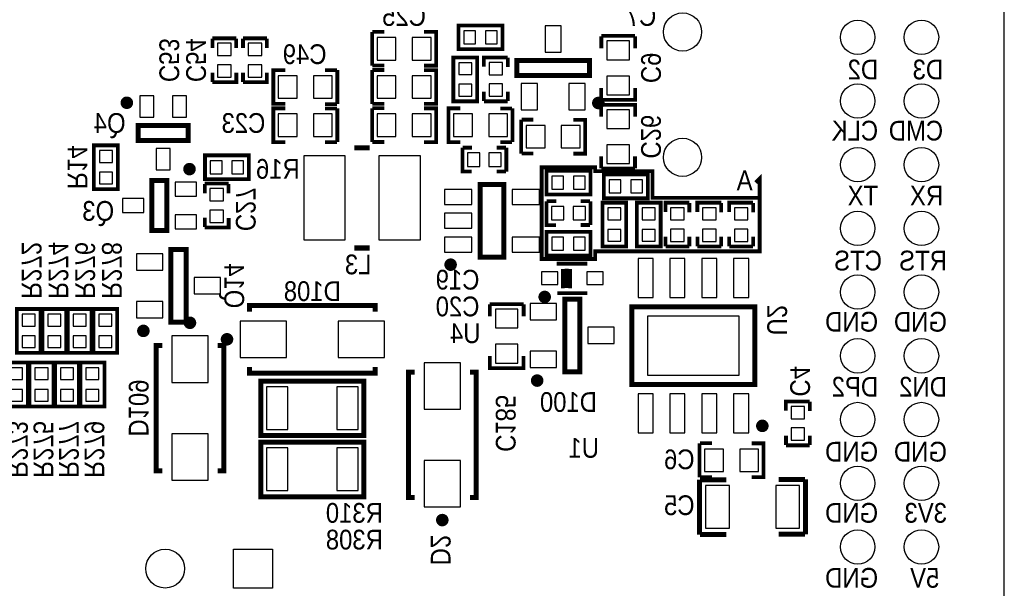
# Model space of a CAD drawing. Extents: x -2 to 286, y -2 to 81.
# Tile 8 of 8: x 246 to 286, y 29 to 52. Entities that reach past the tile are written whole.
import ezdxf
from ezdxf.enums import TextEntityAlignment as Align

# ---------------------------------------------------------------- set-up
doc = ezdxf.new("R2010")
doc.units = 0
doc.header["$MEASUREMENT"] = 0
for name, color, linetype in [('BG_OUTLINE', 6, 'CONTINUOUS'), ('BG_SILKSCREEN_BOTTOM', 7, 'CONTINUOUS'), ('PG_SILKSCREEN_BOTTOM', 7, 'CONTINUOUS'), ('PIN_BOTTOM', 1, 'CONTINUOUS'), ('RD_SILKSCREEN_BOTTOM', 2, 'CONTINUOUS')]:
    doc.layers.add(name, color=color, linetype=linetype)

msp = doc.modelspace()

# ---------------------------------------------------------------- linework, layer by layer
at = {"layer": 'BG_OUTLINE'}
msp.add_lwpolyline([(164.8186259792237, 0), (284.7066259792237, 0, 0.4142140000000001), (285.7226259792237, 1.016), (285.7226259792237, 80.21320000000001, 0.4142140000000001), (284.7066259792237, 81.2292), (164.8186259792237, 81.2292, 0.4142140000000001), (163.8026259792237, 80.21320000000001), (163.8026259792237, 1.016, 0.4142140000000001), (164.8186259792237, 0)], format="xyb", dxfattribs=at)
at = {"layer": 'BG_SILKSCREEN_BOTTOM', "const_width": 0.1524}
msp.add_lwpolyline([(275.8166259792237, 45.26279999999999), (275.9690259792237, 45.4152), (275.9690259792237, 42.51959999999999), (269.4158259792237, 42.51959999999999), (269.4158259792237, 42.21479999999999), (267.2822259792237, 42.21479999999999), (267.2822259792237, 45.8724), (269.4158259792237, 45.8724), (269.4158259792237, 45.72), (271.7018259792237, 45.72), (271.7018259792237, 44.6532), (275.9690259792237, 44.6532)], dxfattribs=at)
at = {"layer": 'PG_SILKSCREEN_BOTTOM'}
for points, const_width in [([(264.0438279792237, 50.578995), (265.7188309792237, 50.578995), (265.7188309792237, 51.529005), (263.9688209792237, 51.529005), (263.9688209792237, 50.578995), (264.0438279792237, 50.578995)], 0.150012), ([(254.1564199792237, 50.62570499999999), (254.1564199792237, 51.000711)], 0.150012), ([(254.1580209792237, 51.01460499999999), (255.1080309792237, 51.01460499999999)], 0.150012), ([(255.1064309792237, 50.62570499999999), (255.1064309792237, 51.000711)], 0.150012), ([(255.3756199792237, 50.62570499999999), (255.3756199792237, 51.000711)], 0.150012), ([(255.3772209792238, 51.01460499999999), (256.3272309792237, 51.01460499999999)], 0.150012), ([(256.3256309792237, 50.62570499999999), (256.3256309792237, 51.000711)], 0.150012), ([(260.5208219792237, 51.271805), (260.5208219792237, 49.921795)], 0.150012), ([(260.5358339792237, 51.276504), (261.0108139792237, 51.276504)], 0.150012), ([(262.5958239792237, 51.271805), (263.0708299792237, 51.271805), (263.0708299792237, 49.921795), (262.5958239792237, 49.921795)], 0.150012), ([(271.0052309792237, 51.10980399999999), (269.6552209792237, 51.10980399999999)], 0.150012), ([(269.6599199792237, 50.61981199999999), (269.6599199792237, 51.09479199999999)], 0.150012), ([(271.0099299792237, 51.09479199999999), (271.0099299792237, 50.61981199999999)], 0.150012), ([(264.7092309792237, 48.577602), (264.7092309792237, 50.25260499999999), (263.7592209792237, 50.25260499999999), (263.7592209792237, 48.50259499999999), (264.7092309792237, 48.50259499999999), (264.7092309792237, 48.577602)], 0.150012), ([(265.9284309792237, 50.25260499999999), (264.9784209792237, 50.25260499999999), (264.9784209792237, 49.877599)], 0.150012), ([(265.9300319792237, 50.241505), (265.9300319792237, 49.86649899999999)], 0.150012), ([(261.0108139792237, 49.926494), (260.5358339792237, 49.926494)], 0.150012), ([(266.2894159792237, 49.534801), (269.1894359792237, 49.534801), (269.1894359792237, 50.134799), (266.2894159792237, 50.134799), (266.2894159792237, 49.534801)], 0.2), ([(254.1564199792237, 49.275695), (254.1564199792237, 49.650701)], 0.150012), ([(254.1580209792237, 49.26459499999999), (255.1080309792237, 49.26459499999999), (255.1080309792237, 49.639601)], 0.150012), ([(255.3756199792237, 49.275695), (255.3756199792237, 49.650701)], 0.150012), ([(255.3772209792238, 49.26459499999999), (256.3272309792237, 49.26459499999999), (256.3272309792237, 49.639601)], 0.150012), ([(257.0588279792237, 48.397795), (256.5838219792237, 48.397795), (256.5838219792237, 49.747805), (257.0588279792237, 49.747805)], 0.150012), ([(258.6438379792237, 49.74310599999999), (259.1188179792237, 49.74310599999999)], 0.150012), ([(259.1338299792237, 48.397795), (259.1338299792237, 49.747805)], 0.150012), ([(260.5208219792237, 49.747805), (260.5208219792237, 48.397795)], 0.150012), ([(260.5358339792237, 49.752504), (261.0108139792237, 49.752504)], 0.150012), ([(262.5958239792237, 49.747805), (263.0708299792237, 49.747805), (263.0708299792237, 48.397795), (262.5958239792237, 48.397795)], 0.150012), ([(271.0052309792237, 49.034802), (271.0052309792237, 48.559796), (269.6552209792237, 48.559796), (269.6552209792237, 49.034802)], 0.150012), ([(264.9800209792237, 48.891495), (264.9800209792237, 48.516489)], 0.150012), ([(265.9300319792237, 48.891495), (265.9300319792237, 48.516489)], 0.150012), ([(257.0588279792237, 46.873795), (256.5838219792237, 46.873795), (256.5838219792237, 48.223805), (257.0588279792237, 48.223805)], 0.150012), ([(259.1188179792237, 48.39309599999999), (258.6438379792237, 48.39309599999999)], 0.150012), ([(258.6438379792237, 48.21910599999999), (259.1188179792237, 48.21910599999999)], 0.150012), ([(259.1338299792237, 46.873795), (259.1338299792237, 48.223805)], 0.150012), ([(260.5208219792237, 48.223805), (260.5208219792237, 46.873795)], 0.150012), ([(261.0108139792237, 48.402494), (260.5358339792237, 48.402494)], 0.150012), ([(260.5358339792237, 48.228504), (261.0108139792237, 48.228504)], 0.150012), ([(262.5958239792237, 48.223805), (263.0708299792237, 48.223805), (263.0708299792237, 46.873795), (262.5958239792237, 46.873795)], 0.150012), ([(264.0438279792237, 46.873795), (263.5688219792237, 46.873795), (263.5688219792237, 48.223805), (264.0438279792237, 48.223805)], 0.150012), ([(265.9284309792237, 48.50259499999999), (264.9784209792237, 48.50259499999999)], 0.150012), ([(265.6288379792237, 48.21910599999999), (266.1038179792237, 48.21910599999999)], 0.150012), ([(266.1188299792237, 46.873795), (266.1188299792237, 48.223805)], 0.150012), ([(269.6552209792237, 47.89159799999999), (269.6552209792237, 48.36660399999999), (271.0052309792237, 48.36660399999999), (271.0052309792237, 47.89159799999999)], 0.150012), ([(253.1946239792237, 47.543999), (251.1946279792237, 47.543999), (251.1946279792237, 46.944001), (253.1946239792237, 46.944001), (253.1946239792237, 47.543999)], 0.2), ([(266.4644219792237, 47.766605), (266.4644219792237, 46.416595)], 0.150012), ([(266.4794339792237, 47.77130399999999), (266.9544139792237, 47.77130399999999)], 0.150012), ([(268.5394239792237, 47.766605), (269.0144299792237, 47.766605), (269.0144299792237, 46.416595), (268.5394239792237, 46.416595)], 0.150012), ([(249.4336209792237, 46.67239799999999), (249.4336209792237, 44.997395), (250.3836309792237, 44.997395), (250.3836309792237, 46.747405), (249.4336209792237, 46.747405), (249.4336209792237, 46.67239799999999)], 0.150012), ([(259.1188179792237, 46.86909599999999), (258.6438379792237, 46.86909599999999)], 0.150012), ([(260.4194249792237, 46.653196), (259.8194269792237, 46.653196)], 0.2), ([(261.0108139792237, 46.878494), (260.5358339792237, 46.878494)], 0.150012), ([(264.1212209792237, 46.652205), (264.1212209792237, 45.702195), (264.4962269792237, 45.702195)], 0.150012), ([(264.1323209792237, 46.653806), (264.5073269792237, 46.653806)], 0.150012), ([(265.4823309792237, 46.653806), (265.8573369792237, 46.653806)], 0.150012), ([(266.1038179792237, 46.86909599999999), (265.6288379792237, 46.86909599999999)], 0.150012), ([(265.8712309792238, 46.652205), (265.8712309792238, 45.702195)], 0.150012), ([(255.5346239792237, 46.347405), (253.8596209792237, 46.347405), (253.8596209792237, 45.397395), (255.6096309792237, 45.397395), (255.6096309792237, 46.347405), (255.5346239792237, 46.347405)], 0.150012), ([(266.9544139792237, 46.421294), (266.4794339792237, 46.421294)], 0.150012), ([(269.6505219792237, 45.831608), (269.6505219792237, 46.30658799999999)], 0.150012), ([(271.0005319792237, 46.30658799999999), (271.0005319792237, 45.831608)], 0.150012), ([(265.4823309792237, 45.703795), (265.8573369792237, 45.703795)], 0.150012), ([(267.5490279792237, 44.787795), (269.2240309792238, 44.787795), (269.2240309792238, 45.737805), (267.4740209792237, 45.737805), (267.4740209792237, 44.787795), (267.5490279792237, 44.787795)], 0.150012), ([(269.6552209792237, 45.816596), (271.0052309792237, 45.816596)], 0.150012), ([(271.4350239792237, 45.585405), (269.7600209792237, 45.585405), (269.7600209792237, 44.635395), (271.5100309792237, 44.635395), (271.5100309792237, 45.585405), (271.4350239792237, 45.585405)], 0.150012), ([(252.3422249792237, 43.348402), (252.3422249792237, 45.34839799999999), (251.7422269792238, 45.34839799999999), (251.7422269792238, 43.348402), (252.3422249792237, 43.348402)], 0.2), ([(253.8516199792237, 44.834505), (253.8516199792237, 45.209511)], 0.150012), ([(253.8532209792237, 45.223405), (254.8032309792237, 45.223405)], 0.150012), ([(254.8016309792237, 44.834505), (254.8016309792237, 45.209511)], 0.150012), ([(264.8260209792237, 45.18880999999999), (264.8260209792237, 42.28879), (265.7760309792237, 42.28879), (265.7760309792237, 45.18880999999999), (264.8260209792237, 45.18880999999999)], 0.2), ([(267.4740209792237, 44.518605), (267.4740209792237, 43.568595), (267.8490269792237, 43.568595)], 0.150012), ([(267.4851209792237, 44.52020599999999), (267.8601269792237, 44.52020599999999)], 0.150012), ([(268.8351309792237, 44.52020599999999), (269.2101369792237, 44.52020599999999)], 0.150012), ([(269.2240309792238, 44.518605), (269.2240309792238, 43.568595)], 0.150012), ([(269.7028209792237, 44.38639799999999), (269.7028209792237, 42.711395), (270.6528309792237, 42.711395), (270.6528309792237, 44.461405), (269.7028209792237, 44.461405), (269.7028209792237, 44.38639799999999)], 0.150012), ([(272.0244309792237, 42.786402), (272.0244309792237, 44.461405), (271.0744209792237, 44.461405), (271.0744209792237, 42.711395), (272.0244309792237, 42.711395), (272.0244309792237, 42.786402)], 0.150012), ([(273.1674309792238, 44.461405), (272.2174209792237, 44.461405), (272.2174209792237, 44.08639899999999)], 0.150012), ([(273.1690319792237, 44.450305), (273.1690319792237, 44.075299)], 0.150012), ([(274.4374309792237, 44.461405), (273.4874209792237, 44.461405), (273.4874209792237, 44.08639899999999)], 0.150012), ([(274.4390319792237, 44.450305), (274.4390319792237, 44.075299)], 0.150012), ([(275.7074309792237, 44.461405), (274.7574209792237, 44.461405), (274.7574209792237, 44.08639899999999)], 0.150012), ([(275.7090319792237, 44.450305), (275.7090319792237, 44.075299)], 0.150012), ([(253.8516199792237, 43.484495), (253.8516199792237, 43.859501)], 0.150012), ([(253.8532209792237, 43.473395), (254.8032309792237, 43.473395), (254.8032309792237, 43.848401)], 0.150012), ([(268.8351309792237, 43.57019499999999), (269.2101369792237, 43.57019499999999)], 0.150012), ([(269.1490239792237, 43.299405), (267.4740209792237, 43.299405), (267.4740209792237, 42.349395), (269.2240309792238, 42.349395), (269.2240309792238, 43.299405), (269.1490239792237, 43.299405)], 0.150012), ([(272.2190209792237, 43.100295), (272.2190209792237, 42.725289)], 0.150012), ([(273.1690319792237, 43.100295), (273.1690319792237, 42.725289)], 0.150012), ([(273.4890209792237, 43.100295), (273.4890209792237, 42.725289)], 0.150012), ([(274.4390319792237, 43.100295), (274.4390319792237, 42.725289)], 0.150012), ([(274.7590209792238, 43.100295), (274.7590209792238, 42.725289)], 0.150012), ([(275.7090319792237, 43.100295), (275.7090319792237, 42.725289)], 0.150012), ([(273.1674309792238, 42.711395), (272.2174209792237, 42.711395)], 0.150012), ([(274.4374309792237, 42.711395), (273.4874209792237, 42.711395)], 0.150012), ([(275.7074309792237, 42.711395), (274.7574209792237, 42.711395)], 0.150012), ([(252.5042269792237, 42.59800999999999), (252.5042269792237, 39.69799), (253.1042249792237, 39.69799), (253.1042249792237, 42.59800999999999), (252.5042269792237, 42.59800999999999)], 0.2), ([(260.4194249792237, 42.65320399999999), (259.8194269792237, 42.65320399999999)], 0.2), ([(267.8764339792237, 42.027805), (269.1014249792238, 42.027805)], 0.150012), ([(268.1201209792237, 41.044901), (268.1201209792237, 41.819906)], 0.150012), ([(268.2764329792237, 41.052801), (268.2764329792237, 41.827806)], 0.150012), ([(268.4155229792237, 41.04279299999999), (268.4155229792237, 41.817798)], 0.150012), ([(267.9014269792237, 40.852801), (269.1014249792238, 40.852801)], 0.150012), ([(255.6382309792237, 40.114398), (255.6382309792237, 40.36440999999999), (260.6382209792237, 40.36440999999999), (260.6382209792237, 40.114398)], 0.2), ([(266.5602309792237, 40.416404), (265.2102209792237, 40.416404)], 0.150012), ([(265.2149199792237, 39.926412), (265.2149199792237, 40.401392)], 0.150012), ([(266.5649299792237, 40.401392), (266.5649299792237, 39.926412)], 0.150012), ([(268.2014269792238, 40.61681), (268.2014269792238, 37.71679000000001), (268.8014249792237, 37.71679000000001), (268.8014249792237, 40.61681), (268.2014269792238, 40.61681)], 0.2), ([(247.3102309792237, 38.54460200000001), (247.3102309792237, 40.219605), (246.3602209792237, 40.219605), (246.3602209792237, 38.469595), (247.3102309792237, 38.469595), (247.3102309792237, 38.54460200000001)], 0.150012), ([(248.3262309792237, 38.54460200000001), (248.3262309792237, 40.219605), (247.3762209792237, 40.219605), (247.3762209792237, 38.469595), (248.3262309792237, 38.469595), (248.3262309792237, 38.54460200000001)], 0.150012), ([(249.3422309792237, 38.54460200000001), (249.3422309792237, 40.219605), (248.3922209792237, 40.219605), (248.3922209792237, 38.469595), (249.3422309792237, 38.469595), (249.3422309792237, 38.54460200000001)], 0.150012), ([(250.3582309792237, 38.54460200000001), (250.3582309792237, 40.219605), (249.4082209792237, 40.219605), (249.4082209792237, 38.469595), (250.3582309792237, 38.469595), (250.3582309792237, 38.54460200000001)], 0.150012), ([(270.8774179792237, 37.21039000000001), (275.7774339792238, 37.21039000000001), (275.7774339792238, 40.31041), (270.8774179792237, 40.31041), (270.8774179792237, 37.21039000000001)], 0.2), ([(252.1614279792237, 38.771195), (251.9114159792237, 38.771195), (251.9114159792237, 33.771205), (252.1614279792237, 33.771205)], 0.2), ([(254.3614239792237, 38.771195), (254.6114359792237, 38.771195), (254.6114359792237, 33.771205), (254.3614239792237, 33.771205)], 0.2), ([(246.8022309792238, 36.411002), (246.8022309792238, 38.086005), (245.8522209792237, 38.086005), (245.8522209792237, 36.33599500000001), (246.8022309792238, 36.33599500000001), (246.8022309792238, 36.411002)], 0.150012), ([(247.8182309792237, 36.411002), (247.8182309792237, 38.086005), (246.8682209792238, 38.086005), (246.8682209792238, 36.33599500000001), (247.8182309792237, 36.33599500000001), (247.8182309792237, 36.411002)], 0.150012), ([(248.8342309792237, 36.411002), (248.8342309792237, 38.086005), (247.8842209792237, 38.086005), (247.8842209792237, 36.33599500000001), (248.8342309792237, 36.33599500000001), (248.8342309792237, 36.411002)], 0.150012), ([(249.8502309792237, 36.411002), (249.8502309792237, 38.086005), (248.9002209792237, 38.086005), (248.9002209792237, 36.33599500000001), (249.8502309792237, 36.33599500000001), (249.8502309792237, 36.411002)], 0.150012), ([(266.5602309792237, 38.341402), (266.5602309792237, 37.866396), (265.2102209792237, 37.866396), (265.2102209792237, 38.341402)], 0.150012), ([(255.6382309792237, 37.914402), (255.6382309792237, 37.66439), (260.6382209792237, 37.66439), (260.6382209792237, 37.914402)], 0.2), ([(262.2198279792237, 32.704405), (261.9698159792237, 32.704405), (261.9698159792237, 37.704395), (262.2198279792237, 37.704395)], 0.2), ([(264.4198239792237, 32.704405), (264.6698359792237, 32.704405), (264.6698359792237, 37.704395), (264.4198239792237, 37.704395)], 0.2), ([(260.0882349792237, 37.346204), (256.0882169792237, 37.346204), (256.0882169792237, 35.171202), (260.1882349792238, 35.171202), (260.1882349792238, 37.346204), (259.8882349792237, 37.346204)], 0.2), ([(277.9680309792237, 36.536605), (277.0180209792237, 36.536605), (277.0180209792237, 36.161599)], 0.150012), ([(277.9696319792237, 36.525505), (277.9696319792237, 36.150499)], 0.150012), ([(260.0882349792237, 34.907804), (256.0882169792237, 34.907804), (256.0882169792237, 32.732802), (260.1882349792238, 32.732802), (260.1882349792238, 34.907804), (259.8882349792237, 34.907804)], 0.2), ([(273.5764219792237, 34.863405), (273.5764219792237, 33.513395)], 0.150012), ([(273.5914339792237, 34.86810399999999), (274.0664139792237, 34.86810399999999)], 0.150012), ([(275.6514239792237, 34.863405), (276.1264299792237, 34.863405), (276.1264299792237, 33.513395), (275.6514239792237, 33.513395)], 0.150012), ([(277.0196209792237, 35.175495), (277.0196209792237, 34.800489)], 0.150012), ([(277.9696319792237, 35.175495), (277.9696319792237, 34.800489)], 0.150012), ([(277.9680309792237, 34.786595), (277.0180209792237, 34.786595)], 0.150012), ([(273.5719259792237, 31.229198), (273.5719259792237, 33.413598)], 0.2), ([(273.5969199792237, 33.413598), (274.6383199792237, 33.413598)], 0.2), ([(274.0664139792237, 33.518094), (273.5914339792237, 33.518094)], 0.150012), ([(276.7310259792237, 33.4264), (277.7724259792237, 33.4264)], 0.2), ([(277.7978259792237, 33.4264), (277.7978259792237, 31.242)], 0.2), ([(274.6383199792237, 31.229198), (273.5969199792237, 31.229198)], 0.2), ([(277.7724259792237, 31.242), (276.7310259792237, 31.242)], 0.2)]:
    msp.add_lwpolyline(points, dxfattribs=dict(at, const_width=const_width))
at = {"layer": 'PG_SILKSCREEN_BOTTOM', "const_width": 0.250012}
for points in [[(250.8696099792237, 48.443998, 1.000018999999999), (250.6196479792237, 48.443998, 0.9999809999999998), (250.8696099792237, 48.443998)], [(269.6644159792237, 48.434803, 0.9999780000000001), (269.4144289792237, 48.434803, 1.000021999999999), (269.6644159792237, 48.434803)], [(253.3672169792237, 45.79841, 1.000022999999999), (253.1172299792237, 45.798384, 0.9999769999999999), (253.3672169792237, 45.79841)], [(263.7760349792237, 41.988791, 0.9999719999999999), (263.5260229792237, 41.98881599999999, 1.000028), (263.7760349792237, 41.988791)], [(267.5264219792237, 40.702789, 0.9999879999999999), (267.2764349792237, 40.702814, 1.000012), (267.5264219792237, 40.702789)], [(253.3864189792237, 39.671193, 0.999953), (253.1364329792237, 39.671219, 1.000046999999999), (253.3864189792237, 39.671193)], [(251.5292219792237, 39.348004, 0.999971), (251.2792349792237, 39.348004, 1.000029), (251.5292219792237, 39.348004)], [(254.8632259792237, 39.0144, 1), (254.6132139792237, 39.0144, 1), (254.8632259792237, 39.0144)], [(267.2264219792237, 37.366804, 0.999971), (266.9764349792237, 37.366804, 1.000029), (267.2264219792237, 37.366804)], [(276.2024269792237, 35.560406, 1.00005), (275.9524139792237, 35.560381, 0.9999499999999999), (276.2024269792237, 35.560406)], [(263.4448189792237, 31.804407, 1.000046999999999), (263.1948329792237, 31.804381, 0.999953), (263.4448189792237, 31.804407)]]:
    msp.add_lwpolyline(points, format="xyb", dxfattribs=at)
at = {"layer": 'PIN_BOTTOM'}
for points in [[(267.4144199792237, 50.45980499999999), (268.0644319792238, 50.45980499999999), (268.0644319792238, 51.509816), (267.4144199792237, 51.509816)], [(260.7208219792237, 50.146801), (261.4708329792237, 50.146801), (261.4708329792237, 51.046799), (260.7208219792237, 51.046799)], [(262.1208189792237, 50.146801), (262.8708299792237, 50.146801), (262.8708299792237, 51.046799), (262.1208189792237, 51.046799)], [(264.6488299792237, 51.313994), (264.1788289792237, 51.313994), (264.1788289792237, 50.794006), (264.6488299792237, 50.794006)], [(265.5088229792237, 51.313994), (265.0388219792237, 51.313994), (265.0388219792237, 50.794006), (265.5088229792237, 50.794006)], [(254.3630239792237, 50.814592), (254.3630239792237, 50.324601), (254.9030279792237, 50.324601), (254.9030279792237, 50.814592)], [(255.5822239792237, 50.814592), (255.5822239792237, 50.324601), (256.1222279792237, 50.324601), (256.1222279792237, 50.814592)], [(269.8802269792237, 50.909804), (269.8802269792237, 50.159793), (270.7802249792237, 50.159793), (270.7802249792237, 50.909804)], [(254.3630239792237, 49.954599), (254.3630239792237, 49.464608), (254.9030279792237, 49.464608), (254.9030279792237, 49.954599)], [(255.5822239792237, 49.954599), (255.5822239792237, 49.464608), (256.1222279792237, 49.464608), (256.1222279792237, 49.954599)], [(263.9742319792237, 50.042597), (263.9742319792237, 49.572596), (264.4942199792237, 49.572596), (264.4942199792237, 50.042597)], [(265.7234279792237, 49.562588), (265.7234279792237, 50.05258), (265.1834239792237, 50.05258), (265.1834239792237, 49.562588)], [(257.5338329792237, 49.522799), (256.7838219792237, 49.522799), (256.7838219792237, 48.622801), (257.5338329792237, 48.622801)], [(258.9338299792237, 49.522799), (258.1838189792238, 49.522799), (258.1838189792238, 48.622801), (258.9338299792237, 48.622801)], [(260.7208219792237, 48.622801), (261.4708329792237, 48.622801), (261.4708329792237, 49.522799), (260.7208219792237, 49.522799)], [(262.1208189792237, 48.622801), (262.8708299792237, 48.622801), (262.8708299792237, 49.522799), (262.1208189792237, 49.522799)], [(269.8802269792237, 49.509807), (269.8802269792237, 48.759796), (270.7802249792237, 48.759796), (270.7802249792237, 49.509807)], [(263.9742319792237, 49.182604), (263.9742319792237, 48.712603), (264.4942199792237, 48.712603), (264.4942199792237, 49.182604)], [(265.7234279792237, 48.702595), (265.7234279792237, 49.192586), (265.1834239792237, 49.192586), (265.1834239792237, 48.702595)], [(266.4644089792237, 48.159784), (267.1144209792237, 48.159784), (267.1144209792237, 49.209795), (266.4644089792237, 49.209795)], [(268.3644309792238, 48.159784), (269.0144429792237, 48.159784), (269.0144429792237, 49.209795), (268.3644309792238, 49.209795)], [(251.8196199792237, 48.719016), (251.2696089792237, 48.719016), (251.2696089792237, 47.869005), (251.8196199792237, 47.869005)], [(253.1196429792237, 48.719016), (252.5696319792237, 48.719016), (252.5696319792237, 47.869005), (253.1196429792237, 47.869005)], [(257.5338329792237, 47.99879899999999), (256.7838219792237, 47.99879899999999), (256.7838219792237, 47.098801), (257.5338329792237, 47.098801)], [(258.9338299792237, 47.99879899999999), (258.1838189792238, 47.99879899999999), (258.1838189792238, 47.098801), (258.9338299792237, 47.098801)], [(260.7208219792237, 47.098801), (261.4708329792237, 47.098801), (261.4708329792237, 47.99879899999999), (260.7208219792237, 47.99879899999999)], [(262.1208189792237, 47.098801), (262.8708299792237, 47.098801), (262.8708299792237, 47.99879899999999), (262.1208189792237, 47.99879899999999)], [(264.5188329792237, 47.99879899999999), (263.7688219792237, 47.99879899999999), (263.7688219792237, 47.098801), (264.5188329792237, 47.098801)], [(265.9188299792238, 47.99879899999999), (265.1688189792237, 47.99879899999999), (265.1688189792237, 47.098801), (265.9188299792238, 47.098801)], [(270.7802379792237, 47.416593), (270.7802379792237, 48.16660399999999), (269.8802399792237, 48.16660399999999), (269.8802399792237, 47.416593)], [(266.6644219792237, 46.641601), (267.4144329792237, 46.641601), (267.4144329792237, 47.541599), (266.6644219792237, 47.541599)], [(268.0644189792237, 46.641601), (268.8144299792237, 46.641601), (268.8144299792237, 47.541599), (268.0644189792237, 47.541599)], [(270.7802379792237, 46.016596), (270.7802379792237, 46.766607), (269.8802399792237, 46.766607), (269.8802399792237, 46.016596)], [(250.1686199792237, 46.067396), (250.1686199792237, 46.537397), (249.6486319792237, 46.537397), (249.6486319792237, 46.067396)], [(252.4696319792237, 46.61899499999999), (251.9196199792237, 46.61899499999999), (251.9196199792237, 45.768984), (252.4696319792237, 45.768984)], [(257.7944239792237, 42.97819699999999), (259.4444339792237, 42.97819699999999), (259.4444339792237, 46.328203), (257.7944239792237, 46.328203)], [(260.7944179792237, 42.97819699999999), (262.4444279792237, 42.97819699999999), (262.4444279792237, 46.328203), (260.7944179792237, 46.328203)], [(264.8112249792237, 46.447202), (264.3212339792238, 46.447202), (264.3212339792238, 45.907198), (264.8112249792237, 45.907198)], [(265.6712179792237, 46.447202), (265.1812269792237, 46.447202), (265.1812269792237, 45.907198), (265.6712179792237, 45.907198)], [(254.0696289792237, 45.612406), (254.5396299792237, 45.612406), (254.5396299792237, 46.132394), (254.0696289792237, 46.132394)], [(254.9296219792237, 45.612406), (255.3996229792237, 45.612406), (255.3996229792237, 46.132394), (254.9296219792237, 46.132394)], [(250.1686199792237, 45.20740299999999), (250.1686199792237, 45.67740399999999), (249.6486319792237, 45.67740399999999), (249.6486319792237, 45.20740299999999)], [(253.5172549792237, 44.72340599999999), (253.5172549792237, 45.273417), (252.6672439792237, 45.273417), (252.6672439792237, 44.72340599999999)], [(268.1540299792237, 45.52279399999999), (267.6840289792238, 45.52279399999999), (267.6840289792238, 45.00280599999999), (268.1540299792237, 45.00280599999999)], [(269.0140229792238, 45.52279399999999), (268.5440219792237, 45.52279399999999), (268.5440219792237, 45.00280599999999), (269.0140229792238, 45.00280599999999)], [(269.9700289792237, 44.850406), (270.4400299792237, 44.850406), (270.4400299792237, 45.370394), (269.9700289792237, 45.370394)], [(270.8300219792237, 44.850406), (271.3000229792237, 44.850406), (271.3000229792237, 45.370394), (270.8300219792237, 45.370394)], [(254.0582239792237, 45.023392), (254.0582239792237, 44.533401), (254.5982279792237, 44.533401), (254.5982279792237, 45.023392)], [(263.4010169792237, 44.98880999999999), (263.4010169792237, 44.38881099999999), (264.5010149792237, 44.38881099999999), (264.5010149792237, 44.98880999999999)], [(266.1010369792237, 44.98880999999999), (266.1010369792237, 44.38881099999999), (267.2010349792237, 44.38881099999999), (267.2010349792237, 44.98880999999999)], [(251.4172339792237, 44.073394), (251.4172339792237, 44.623406), (250.5672229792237, 44.623406), (250.5672229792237, 44.073394)], [(253.5172549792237, 43.423383), (253.5172549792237, 43.97339399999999), (252.6672439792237, 43.97339399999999), (252.6672439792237, 43.423383)], [(254.0582239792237, 44.16339899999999), (254.0582239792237, 43.673408), (254.5982279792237, 43.673408), (254.5982279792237, 44.16339899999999)], [(263.4010169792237, 44.03879899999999), (263.4010169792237, 43.43880099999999), (264.5010149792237, 43.43880099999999), (264.5010149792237, 44.03879899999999)], [(268.1640249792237, 44.313602), (267.6740339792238, 44.313602), (267.6740339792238, 43.77359799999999), (268.1640249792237, 43.77359799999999)], [(269.0240179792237, 44.313602), (268.5340269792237, 44.313602), (268.5340269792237, 43.77359799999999), (269.0240179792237, 43.77359799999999)], [(270.4378199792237, 43.78139599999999), (270.4378199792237, 44.25139699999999), (269.9178319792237, 44.25139699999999), (269.9178319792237, 43.78139599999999)], [(271.2894319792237, 44.25139699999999), (271.2894319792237, 43.78139599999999), (271.8094199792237, 43.78139599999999), (271.8094199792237, 44.25139699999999)], [(272.9624279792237, 43.77138799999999), (272.9624279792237, 44.26137999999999), (272.4224239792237, 44.26137999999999), (272.4224239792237, 43.77138799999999)], [(274.2324279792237, 43.77138799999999), (274.2324279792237, 44.26137999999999), (273.6924239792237, 44.26137999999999), (273.6924239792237, 43.77138799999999)], [(275.5024279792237, 43.77138799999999), (275.5024279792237, 44.26137999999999), (274.9624239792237, 44.26137999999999), (274.9624239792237, 43.77138799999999)], [(270.4378199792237, 42.921403), (270.4378199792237, 43.391404), (269.9178319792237, 43.391404), (269.9178319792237, 42.921403)], [(271.2894319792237, 43.391404), (271.2894319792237, 42.921403), (271.8094199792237, 42.921403), (271.8094199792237, 43.391404)], [(272.9624279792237, 42.91139499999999), (272.9624279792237, 43.40138599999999), (272.4224239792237, 43.40138599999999), (272.4224239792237, 42.91139499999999)], [(274.2324279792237, 42.91139499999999), (274.2324279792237, 43.40138599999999), (273.6924239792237, 43.40138599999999), (273.6924239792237, 42.91139499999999)], [(275.5024279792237, 42.91139499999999), (275.5024279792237, 43.40138599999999), (274.9624239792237, 43.40138599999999), (274.9624239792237, 42.91139499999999)], [(263.4010169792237, 43.08878899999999), (263.4010169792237, 42.48879), (264.5010149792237, 42.48879), (264.5010149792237, 43.08878899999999)], [(266.1010369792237, 43.08878899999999), (266.1010369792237, 42.48879), (267.2010349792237, 42.48879), (267.2010349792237, 43.08878899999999)], [(267.6840289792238, 42.564406), (268.1540299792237, 42.564406), (268.1540299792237, 43.084394), (267.6840289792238, 43.084394)], [(268.5440219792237, 42.564406), (269.0140229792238, 42.564406), (269.0140229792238, 43.084394), (268.5440219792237, 43.084394)], [(251.1292099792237, 42.423016), (251.1292099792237, 41.773005), (252.1792209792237, 41.773005), (252.1792209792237, 42.423016)], [(271.1224269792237, 40.68539), (271.7224249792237, 40.68539), (271.7224249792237, 42.235399), (271.1224269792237, 42.235399)], [(272.3924269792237, 40.68539), (272.9924249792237, 40.68539), (272.9924249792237, 42.235399), (272.3924269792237, 42.235399)], [(273.6624269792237, 40.68539), (274.2624249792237, 40.68539), (274.2624249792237, 42.235399), (273.6624269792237, 42.235399)], [(274.9324269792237, 40.68539), (275.5324249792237, 40.68539), (275.5324249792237, 42.235399), (274.9324269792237, 42.235399)], [(267.2764219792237, 41.70279899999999), (267.2764219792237, 41.202801), (267.9264339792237, 41.202801), (267.9264339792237, 41.70279899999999)], [(269.0764179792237, 41.70279899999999), (269.0764179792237, 41.202801), (269.7264299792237, 41.202801), (269.7264299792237, 41.70279899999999)], [(253.4292309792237, 41.473006), (253.4292309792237, 40.822994), (254.4792419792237, 40.822994), (254.4792419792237, 41.473006)], [(251.1292099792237, 40.522995), (251.1292099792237, 39.87298300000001), (252.1792209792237, 39.87298300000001), (252.1792209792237, 40.522995)], [(266.8264099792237, 40.441817), (266.8264099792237, 39.791805), (267.8764209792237, 39.791805), (267.8764209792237, 40.441817)], [(265.4352269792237, 40.21640399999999), (265.4352269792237, 39.466393), (266.3352249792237, 39.466393), (266.3352249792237, 40.21640399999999)], [(246.5752319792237, 40.009597), (246.5752319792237, 39.53959600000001), (247.0952199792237, 39.53959600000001), (247.0952199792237, 40.009597)], [(247.5912319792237, 40.009597), (247.5912319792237, 39.53959600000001), (248.1112199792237, 39.53959600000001), (248.1112199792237, 40.009597)], [(248.6072319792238, 40.009597), (248.6072319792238, 39.53959600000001), (249.1272199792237, 39.53959600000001), (249.1272199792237, 40.009597)], [(249.6232319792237, 40.009597), (249.6232319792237, 39.53959600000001), (250.1432199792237, 39.53959600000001), (250.1432199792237, 40.009597)], [(255.2632129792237, 39.739405), (255.2632129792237, 38.289395), (257.1132219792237, 38.289395), (257.1132219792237, 39.739405)], [(259.1632299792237, 39.739405), (259.1632299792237, 38.289395), (261.0132389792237, 38.289395), (261.0132389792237, 39.739405)], [(271.5024229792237, 39.935404), (271.5024229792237, 37.58539600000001), (275.1524289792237, 37.58539600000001), (275.1524289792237, 39.935404)], [(269.1264309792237, 39.491806), (269.1264309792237, 38.841794), (270.1764419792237, 38.841794), (270.1764419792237, 39.491806)], [(246.5752319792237, 39.149604), (246.5752319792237, 38.679603), (247.0952199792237, 38.679603), (247.0952199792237, 39.149604)], [(247.5912319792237, 39.149604), (247.5912319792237, 38.679603), (248.1112199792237, 38.679603), (248.1112199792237, 39.149604)], [(248.6072319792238, 39.149604), (248.6072319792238, 38.679603), (249.1272199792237, 38.679603), (249.1272199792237, 39.149604)], [(249.6232319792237, 39.149604), (249.6232319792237, 38.679603), (250.1432199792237, 38.679603), (250.1432199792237, 39.149604)], [(253.9864309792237, 39.146213), (252.5364209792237, 39.146213), (252.5364209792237, 37.296204), (253.9864309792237, 37.296204)], [(265.4352269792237, 38.816407), (265.4352269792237, 38.066396), (266.3352249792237, 38.066396), (266.3352249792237, 38.816407)], [(266.8264099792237, 38.541795), (266.8264099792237, 37.891783), (267.8764209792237, 37.891783), (267.8764209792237, 38.541795)], [(262.5948209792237, 36.229404), (264.0448309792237, 36.229404), (264.0448309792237, 38.079413), (262.5948209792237, 38.079413)], [(246.0672319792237, 37.875997), (246.0672319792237, 37.405996), (246.5872199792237, 37.405996), (246.5872199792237, 37.875997)], [(247.0832319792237, 37.875997), (247.0832319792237, 37.405996), (247.6032199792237, 37.405996), (247.6032199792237, 37.875997)], [(248.0992319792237, 37.875997), (248.0992319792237, 37.405996), (248.6192199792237, 37.405996), (248.6192199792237, 37.875997)], [(249.1152319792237, 37.875997), (249.1152319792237, 37.405996), (249.6352199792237, 37.405996), (249.6352199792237, 37.875997)], [(246.0672319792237, 37.016004), (246.0672319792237, 36.54600300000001), (246.5872199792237, 36.54600300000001), (246.5872199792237, 37.016004)], [(247.0832319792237, 37.016004), (247.0832319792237, 36.54600300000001), (247.6032199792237, 36.54600300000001), (247.6032199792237, 37.016004)], [(248.0992319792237, 37.016004), (248.0992319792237, 36.54600300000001), (248.6192199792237, 36.54600300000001), (248.6192199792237, 37.016004)], [(249.1152319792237, 37.016004), (249.1152319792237, 36.54600300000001), (249.6352199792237, 36.54600300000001), (249.6352199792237, 37.016004)], [(256.3132229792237, 35.421202), (257.1632339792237, 35.421202), (257.1632339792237, 37.121198), (256.3132229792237, 37.121198)], [(259.1132179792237, 35.421202), (259.9632289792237, 35.421202), (259.9632289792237, 37.121198), (259.1132179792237, 37.121198)], [(271.1224269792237, 35.285401), (271.7224249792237, 35.285401), (271.7224249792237, 36.83541), (271.1224269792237, 36.83541)], [(272.3924269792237, 35.285401), (272.9924249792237, 35.285401), (272.9924249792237, 36.83541), (272.3924269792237, 36.83541)], [(273.6624269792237, 35.285401), (274.2624249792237, 35.285401), (274.2624249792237, 36.83541), (273.6624269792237, 36.83541)], [(274.9324269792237, 35.285401), (275.5324249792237, 35.285401), (275.5324249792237, 36.83541), (274.9324269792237, 36.83541)], [(277.7630279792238, 35.846588), (277.7630279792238, 36.33658), (277.2230239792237, 36.33658), (277.2230239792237, 35.846588)], [(277.7630279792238, 34.986595), (277.7630279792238, 35.476586), (277.2230239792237, 35.476586), (277.2230239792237, 34.986595)], [(253.9864309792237, 35.24619600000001), (252.5364209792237, 35.24619600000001), (252.5364209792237, 33.396187), (253.9864309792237, 33.396187)], [(256.3132229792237, 32.982802), (257.1632339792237, 32.982802), (257.1632339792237, 34.682798), (256.3132229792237, 34.682798)], [(259.1132179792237, 32.982802), (259.9632289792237, 32.982802), (259.9632289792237, 34.682798), (259.1132179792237, 34.682798)], [(273.7764219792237, 33.73840100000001), (274.5264329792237, 33.73840100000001), (274.5264329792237, 34.638399), (273.7764219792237, 34.638399)], [(275.1764189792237, 33.73840100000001), (275.9264299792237, 33.73840100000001), (275.9264299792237, 34.638399), (275.1764189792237, 34.638399)], [(262.5948209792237, 32.329387), (264.0448309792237, 32.329387), (264.0448309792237, 34.179396), (262.5948209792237, 34.179396)], [(273.8146229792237, 31.484202), (274.7646339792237, 31.484202), (274.7646339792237, 33.184198), (273.8146229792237, 33.184198)], [(276.6146179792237, 31.484202), (277.5646289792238, 31.484202), (277.5646289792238, 33.184198), (276.6146179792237, 33.184198)], [(256.5484399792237, 30.645405), (256.5484399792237, 29.095395), (254.9984299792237, 29.095395), (254.9984299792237, 30.645405)]]:
    msp.add_lwpolyline(points, close=True, dxfattribs=at)
for centre, radius in [((272.8956259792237, 51.267995), 0.762), ((279.8806259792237, 51.054), 0.6858), ((282.4206259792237, 51.054), 0.6858), ((279.8806259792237, 48.514), 0.6858), ((282.4206259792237, 48.514), 0.6858), ((272.8956259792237, 46.268005), 0.762), ((279.8806259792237, 45.97399999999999), 0.6858), ((282.4206259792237, 45.97399999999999), 0.6858), ((279.8806259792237, 43.43399999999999), 0.6858), ((282.4206259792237, 43.43399999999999), 0.6858), ((279.8806259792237, 40.894), 0.6858), ((282.4206259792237, 40.894), 0.6858), ((279.8806259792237, 38.354), 0.6858), ((282.4206259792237, 38.354), 0.6858), ((279.8806259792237, 35.814), 0.6858), ((282.4206259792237, 35.814), 0.6858), ((279.8806259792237, 33.274), 0.6858), ((282.4206259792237, 33.274), 0.6858), ((279.8806259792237, 30.734), 0.6858), ((282.4206259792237, 30.734), 0.6858), ((252.2734169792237, 29.8704), 0.775005)]:
    msp.add_circle(centre, radius, dxfattribs=at)

# ---------------------------------------------------------------- texts
at = {"layer": 'BG_SILKSCREEN_BOTTOM', "text_generation_flag": 2, "width": 0.9032259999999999}
for s, p in [('D2', (280.6934259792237, 49.3776)), ('D3', (283.2842259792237, 49.3776)), ('CLK', (280.6934259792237, 46.9392)), ('CMD', (283.2842259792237, 46.9392)), ('TX', (280.6934259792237, 44.3484)), ('RX', (283.2842259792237, 44.3484)), ('CTS', (280.8458259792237, 41.75759999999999)), ('RTS', (283.4366259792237, 41.75759999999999)), ('GND', (280.6934259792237, 39.3192)), ('GND', (283.4366259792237, 39.3192)), ('DP2', (280.6934259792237, 36.7284)), ('DN2', (283.4366259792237, 36.7284)), ('GND', (280.6934259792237, 34.1376)), ('GND', (283.4366259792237, 34.1376)), ('GND', (280.6934259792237, 31.6992)), ('3V3', (283.4366259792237, 31.6992)), ('GND', (280.6934259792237, 29.1084)), ('5V', (283.1318259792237, 29.1084))]:
    msp.add_text(s, height=0.7874, dxfattribs=at).set_placement(p)
at = {"layer": 'BG_SILKSCREEN_BOTTOM', "width": 0.9032259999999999}
msp.add_text('A', height=0.7874, dxfattribs=at).set_placement((275.0546259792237, 44.958))
at = {"layer": 'RD_SILKSCREEN_BOTTOM', "text_generation_flag": 2, "width": 0.9032259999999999}
for s, p in [('C25', (261.7958259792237, 51.5112)), ('C7', (271.2446259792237, 51.5112)), ('C49', (257.8334259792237, 49.9872)), ('Q4', (250.0610259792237, 47.244)), ('C23', (255.3950259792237, 47.244)), ('R16', (256.7666259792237, 45.4152)), ('Q3', (249.6038259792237, 43.73879999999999)), ('L3', (259.9670259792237, 41.6052)), ('C19', (263.9294259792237, 40.9956)), ('D108', (258.1382259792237, 40.5384)), ('C20', (263.9294259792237, 39.9288)), ('U4', (264.2342259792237, 38.862)), ('D100', (268.3490259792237, 36.1188)), ('U1', (268.9586259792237, 34.29)), ('C6', (272.7686259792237, 33.8328)), ('C5', (272.7686259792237, 32.004)), ('R310', (259.8146259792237, 31.6992)), ('R308', (259.8146259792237, 30.6324))]:
    msp.add_text(s, height=0.7874, dxfattribs=at).set_placement(p, align=Align.CENTER)
for s, p in [('C53', (252.0422259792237, 50.1396)), ('C54', (253.1090259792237, 50.1396)), ('C9', (271.2446259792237, 49.8348)), ('C26', (271.2446259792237, 47.09159999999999)), ('R14', (248.3846259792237, 45.8724)), ('C27', (255.0902259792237, 44.19599999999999)), ('R272', (246.5558259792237, 41.75759999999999)), ('R274', (247.6226259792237, 41.75759999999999)), ('R276', (248.6894259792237, 41.75759999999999)), ('R278', (249.7562259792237, 41.75759999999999)), ('Q14', (254.6330259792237, 41.148)), ('U2', (276.2738259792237, 39.7764)), ('C4', (277.1882259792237, 37.338)), ('D109', (250.8230259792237, 36.2712)), ('C185', (265.4534259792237, 35.6616)), ('R273', (246.0097259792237, 34.6202)), ('R275', (247.0257259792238, 34.6202)), ('R277', (248.0417259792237, 34.6202)), ('R279', (249.0577259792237, 34.6202)), ('D2', (262.8626259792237, 30.607))]:
    msp.add_text(s, height=0.7874, rotation=270, dxfattribs=at).set_placement(p, align=Align.CENTER)

doc.saveas('drawing.dxf')
